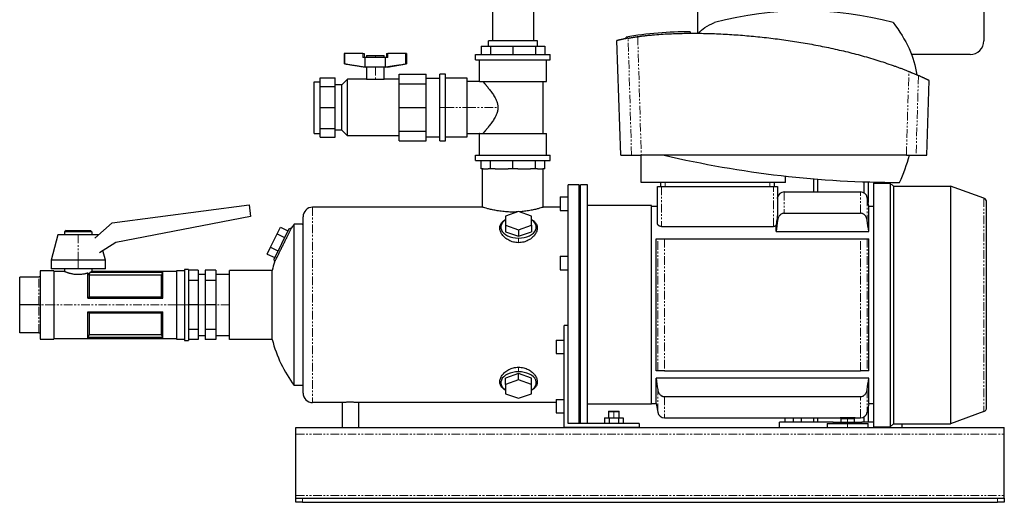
# Model space of a CAD drawing. Header units: millimetres. Extents: x -6 to 1212, y 32 to 835.
# Tile 1 of 3: x -6 to 717, y 32 to 386. Entities that reach past the tile are written whole.
import ezdxf

# ---------------------------------------------------------------- set-up
doc = ezdxf.new("R2010")
doc.units = ezdxf.units.MM
doc.linetypes.add('PHANTOM', pattern=[12.7, 6.35, -1.27, 1.27, -1.27, 1.27, -1.27])

msp = doc.modelspace()

# ---------------------------------------------------------------- linework, layer by layer
at = {"color": 7, "linetype": 'Continuous', "lineweight": 25}
for p, q in [((701.71, 630.91), (701.71, 370.91)), ((491.71, 376.42), (491.71, 567.03)), ((341.11, 419.41), (341.11, 370.91)), ((371.11, 419.41), (371.11, 370.91)), ((486.35, 376.46), (486.35, 377.46)), ((338.11, 366.91), (338.11, 370.91)), ((374.11, 370.91), (338.11, 370.91)), ((374.11, 366.91), (374.11, 370.91)), ((435.36, 286.91), (432.42, 371.1)), ((439.09, 372.55), (439.09, 373.55)), ((232.15, 361.66), (232.15, 354)), ((232.7, 361.66), (232.15, 361.66)), ((232.7, 354), (232.7, 361.66)), ((245.95, 361.66), (232.7, 361.66)), ((245.95, 361.66), (246.95, 361.66)), ((246.95, 361.66), (246.95, 358.66)), ((263.28, 361.66), (263.28, 358.66)), ((263.28, 361.66), (264.28, 361.66)), ((277.54, 361.66), (264.28, 361.66)), ((277.54, 354), (277.54, 361.66)), ((278.09, 361.66), (277.54, 361.66)), ((278.09, 361.66), (278.09, 354)), ((332.66, 366.91), (332.66, 360.91)), ((332.66, 366.91), (339.52, 366.91)), ((339.52, 366.91), (339.52, 360.91)), ((339.52, 366.91), (356.11, 366.91)), ((356.11, 366.91), (356.11, 360.91)), ((356.11, 366.91), (372.69, 366.91)), ((372.69, 366.91), (372.69, 360.91)), ((372.69, 366.91), (379.56, 366.91)), ((379.56, 366.91), (379.56, 360.91)), ((247.64, 358.66), (245.95, 358.66)), ((262.6, 358.66), (247.64, 358.66)), ((247.64, 351.66), (247.64, 358.66)), ((248.62, 360.06), (248.62, 358.66)), ((248.62, 360.06), (255.12, 360.06)), ((255.12, 360.06), (261.62, 360.06)), ((261.62, 358.66), (261.62, 360.06)), ((262.6, 351.66), (262.6, 358.66)), ((264.28, 358.66), (262.6, 358.66)), ((328.68, 356.91), (328.68, 360.91)), ((328.68, 360.91), (383.53, 360.91)), ((328.68, 356.91), (383.53, 356.91)), ((331.6, 341.07), (331.6, 356.91)), ((380.61, 340.91), (380.61, 356.91)), ((383.53, 356.91), (383.53, 360.91)), ((691.71, 360.91), (648.47, 360.91)), ((232.7, 354), (232.15, 354)), ((246.12, 351.66), (232.15, 354)), ((247.64, 351.66), (246.12, 351.66)), ((262.6, 351.66), (247.64, 351.66)), ((248.62, 351.66), (248.62, 342.64)), ((261.62, 342.64), (261.62, 351.66)), ((264.12, 351.66), (262.6, 351.66)), ((264.12, 351.66), (278.09, 354)), ((278.09, 354), (277.54, 354)), ((210.33, 340.88), (214.57, 340.88)), ((210.33, 302.94), (210.33, 340.88)), ((214.57, 343.77), (225.57, 343.77)), ((214.57, 337.37), (214.57, 343.77)), ((225.57, 337.37), (225.57, 343.77)), ((230.49, 338.48), (234.65, 342.64)), ((234.65, 301.18), (234.65, 342.64)), ((248.62, 342.64), (234.65, 342.64)), ((248.62, 342.64), (255.12, 342.64)), ((255.12, 342.64), (261.62, 342.64)), ((272.5, 342.64), (261.62, 342.64)), ((272.5, 346.47), (292.5, 346.47)), ((272.5, 339.28), (272.5, 346.47)), ((292.5, 339.28), (292.5, 346.47)), ((292.5, 343.47), (302.5, 343.47)), ((306.5, 346.41), (302.5, 346.41)), ((302.5, 321.91), (302.5, 346.41)), ((306.5, 321.91), (306.5, 346.41)), ((322.5, 343.41), (306.5, 343.41)), ((322.5, 321.91), (322.5, 343.41)), ((331.6, 341.07), (322.5, 341.07)), ((331.72, 340.91), (380.61, 340.91)), ((378.21, 302.91), (378.21, 340.91)), ((659.76, 286.91), (661.67, 341.66)), ((214.57, 321.91), (214.57, 337.37)), ((214.57, 337.37), (225.57, 337.37)), ((230.49, 338.48), (225.57, 338.48)), ((225.57, 321.91), (225.57, 337.37)), ((230.49, 305.34), (230.49, 338.48)), ((272.5, 339.28), (292.5, 339.28)), ((272.5, 321.91), (272.5, 339.28)), ((292.5, 321.91), (292.5, 339.28)), ((214.57, 321.91), (225.57, 321.91)), ((214.57, 306.45), (214.57, 321.91)), ((225.57, 306.45), (225.57, 321.91)), ((272.5, 304.55), (272.5, 321.91)), ((272.5, 321.91), (292.5, 321.91)), ((292.5, 304.55), (292.5, 321.91)), ((302.5, 297.41), (302.5, 321.91)), ((306.5, 297.41), (306.5, 321.91)), ((322.5, 300.41), (322.5, 321.91)), ((214.57, 306.45), (225.57, 306.45)), ((214.57, 300.05), (214.57, 306.45)), ((225.57, 300.05), (225.57, 306.45)), ((230.49, 305.34), (225.57, 305.34)), ((230.49, 305.34), (234.65, 301.18)), ((272.5, 304.55), (292.5, 304.55)), ((272.5, 297.36), (272.5, 304.55)), ((292.5, 297.36), (292.5, 304.55)), ((210.33, 302.94), (214.57, 302.94)), ((214.57, 300.05), (225.57, 300.05)), ((272.5, 301.18), (234.65, 301.18)), ((272.5, 297.36), (292.5, 297.36)), ((292.5, 300.36), (302.5, 300.36)), ((302.5, 297.41), (306.5, 297.41)), ((306.5, 300.41), (322.5, 300.41)), ((322.5, 302.76), (331.6, 302.76)), ((331.6, 286.91), (331.6, 302.76)), ((331.72, 302.91), (380.61, 302.91)), ((380.61, 286.91), (380.61, 302.91)), ((328.68, 282.91), (328.68, 286.91)), ((328.68, 286.91), (383.53, 286.91)), ((328.68, 282.91), (383.53, 282.91)), ((332.66, 276.91), (332.66, 282.91)), ((339.52, 276.91), (339.52, 282.91)), ((356.11, 276.91), (356.11, 282.91)), ((372.69, 276.91), (372.69, 282.91)), ((379.56, 276.91), (379.56, 282.91)), ((383.53, 282.91), (383.53, 286.91)), ((435.36, 286.91), (443.16, 286.91)), ((450.21, 266.91), (450.3, 286.91)), ((644.82, 286.91), (450.3, 286.91)), ((651.97, 286.91), (659.76, 286.91)), ((334.15, 276.91), (332.66, 276.91)), ((333.86, 248.66), (333.86, 276.91)), ((334.15, 276.91), (338.03, 276.91)), ((339.52, 276.91), (338.03, 276.91)), ((343.13, 276.91), (339.52, 276.91)), ((343.13, 276.91), (352.5, 276.91)), ((356.11, 276.91), (352.5, 276.91)), ((359.71, 276.91), (356.11, 276.91)), ((359.71, 276.91), (369.08, 276.91)), ((372.69, 276.91), (369.08, 276.91)), ((374.18, 276.91), (372.69, 276.91)), ((374.18, 276.91), (378.06, 276.91)), ((379.56, 276.91), (378.06, 276.91)), ((378.36, 248.66), (378.36, 276.91)), ((556.01, 266.91), (556.01, 271.57)), ((576.71, 269.55), (576.71, 259.91)), ((579.71, 269.3), (579.71, 259.91)), ((613.71, 267.36), (613.71, 259.21)), ((396.71, 148.35), (396.71, 265.16)), ((404.71, 265.16), (396.71, 265.16)), ((404.71, 89.91), (404.71, 265.16)), ((405.71, 263.66), (404.71, 263.66)), ((405.71, 89.91), (405.71, 265.16)), ((410.71, 265.16), (405.71, 265.16)), ((410.71, 89.91), (410.71, 265.16)), ((556.01, 266.91), (450.21, 266.91)), ((462.21, 236.71), (462.21, 263.91)), ((462.21, 263.91), (465.21, 263.91)), ((464.71, 263.91), (464.71, 266.91)), ((465.21, 263.91), (547.21, 263.91)), ((547.21, 263.91), (550.21, 263.91)), ((547.71, 266.91), (547.71, 263.91)), ((550.21, 263.91), (550.21, 243.47)), ((616.71, 267.27), (616.71, 252.25)), ((620.71, 266.46), (620.71, 87.36)), ((620.71, 266.46), (633.01, 266.46)), ((633.01, 266.46), (633.01, 87.36)), ((635.31, 264.16), (633.01, 266.46)), ((635.31, 264.16), (635.31, 89.66)), ((635.31, 264.16), (677.15, 264.16)), ((677.15, 264.16), (677.15, 89.66)), ((701.73, 255.21), (677.15, 264.16)), ((390.71, 256.28), (390.71, 246.28)), ((390.71, 256.28), (396.71, 256.28)), ((550.21, 255.08), (550.33, 255.78)), ((555.25, 259.91), (611.16, 259.91)), ((617.21, 249.41), (616.08, 255.78)), ((61.94, 237.1), (162.41, 250.43)), ((162.41, 250.43), (163.55, 241.85)), ((333.86, 248.66), (209.11, 248.66)), ((390.71, 248.66), (378.36, 248.66)), ((390.71, 246.28), (396.71, 246.28)), ((457.71, 249.91), (410.71, 249.91)), ((457.71, 103.91), (457.71, 249.91)), ((457.71, 249.41), (462.21, 249.41)), ((617.21, 230.8), (617.21, 249.41)), ((617.21, 249.41), (620.71, 249.41)), ((703.71, 101.43), (703.71, 252.39)), ((163.55, 241.85), (64.75, 222.64)), ((202.11, 112.16), (202.11, 241.66)), ((360.21, 245.52), (350.71, 242.15)), ((350.71, 242.15), (350.71, 235.39)), ((369.71, 242.15), (360.21, 245.52)), ((369.71, 235.39), (369.71, 242.15)), ((555.25, 244.27), (611.16, 244.27)), ((28.11, 231.51), (27.11, 230.51)), ((28.11, 231.51), (46.11, 231.51)), ((46.11, 231.51), (47.11, 230.51)), ((49.22, 225.86), (61.94, 237.1)), ((191.52, 232.75), (180.56, 210.28)), ((183.05, 229.07), (185.46, 234)), ((185.46, 234), (190.85, 231.37)), ((191.52, 232.75), (193.64, 233.48)), ((195.55, 117.66), (195.55, 236.16)), ((201.44, 236.16), (195.55, 236.16)), ((202.11, 236.39), (201.44, 236.16)), ((350.71, 235.39), (360.21, 232.02)), ((350.71, 235.39), (350.71, 230.67)), ((360.21, 232.02), (369.71, 235.39)), ((360.21, 232.02), (360.21, 227.29)), ((369.71, 235.39), (369.71, 230.67)), ((465.21, 234.53), (547.21, 234.53)), ((549.21, 230.8), (549.21, 235.11)), ((22.11, 228.51), (17.11, 209.76)), ((37.11, 228.51), (22.11, 228.51)), ((27.11, 230.51), (27.11, 228.51)), ((47.11, 230.51), (27.11, 230.51)), ((52.11, 228.51), (37.11, 228.51)), ((47.11, 230.51), (47.11, 228.51)), ((52.11, 228.51), (52.11, 228.51)), ((178.25, 219.21), (183.05, 229.07)), ((183.05, 229.07), (188.45, 226.44)), ((350.71, 230.67), (360.21, 227.29)), ((360.21, 227.29), (369.71, 230.67)), ((461.21, 128.41), (461.21, 225.41)), ((467.25, 225.41), (611.16, 225.41)), ((549.21, 230.8), (617.21, 230.8)), ((617.21, 128.41), (617.21, 225.41)), ((64.75, 222.64), (52.71, 215.28)), ((57.11, 209.76), (55.22, 216.82)), ((175.84, 214.28), (178.25, 219.21)), ((178.25, 219.21), (183.64, 216.58)), ((17.11, 209.76), (17.11, 203.51)), ((37.11, 209.76), (17.11, 209.76)), ((57.11, 209.76), (37.11, 209.76)), ((57.11, 203.51), (57.11, 209.76)), ((175.84, 214.28), (181.23, 211.65)), ((180.56, 210.28), (181.2, 208.42)), ((390.71, 212.72), (396.71, 212.72)), ((390.71, 212.72), (390.71, 202.72)), ((37.11, 203.51), (17.11, 203.51)), ((27.11, 203.51), (27.11, 201.51)), ((57.11, 203.51), (37.11, 203.51)), ((47.11, 203.51), (47.11, 201.51)), ((118.11, 203.01), (115.11, 203.01)), ((115.11, 203.01), (115.11, 176.91)), ((118.11, 203.01), (118.11, 176.91)), ((125.11, 202.35), (118.11, 202.35)), ((125.11, 202.35), (125.11, 194.9)), ((138.11, 202.35), (130.11, 202.35)), ((130.11, 202.35), (130.11, 194.9)), ((138.11, 202.35), (138.11, 194.9)), ((390.71, 202.72), (396.71, 202.72)), ((-5.89, 176.91), (-5.89, 197.36)), ((8.11, 197.36), (-5.89, 197.36)), ((19.11, 202.01), (9.11, 202.01)), ((9.11, 202.01), (9.11, 176.91)), ((19.11, 202.01), (19.11, 176.91)), ((27.11, 201.51), (19.11, 201.51)), ((44.11, 181.91), (44.11, 200.45)), ((45.04, 198.68), (45.04, 182.97)), ((98.17, 198.69), (45.06, 198.69)), ((45.77, 201), (99.11, 201)), ((45.77, 201), (45.77, 200.95)), ((45.77, 200.95), (99.08, 200.95)), ((109.11, 201.51), (47.11, 201.51)), ((98.17, 182.97), (98.17, 198.69)), ((99.11, 181.91), (99.11, 201)), ((115.11, 202.01), (109.11, 202.01)), ((109.11, 202.01), (109.11, 176.91)), ((130.11, 199.34), (125.11, 199.34)), ((148.11, 199.34), (138.11, 199.34)), ((148.11, 151.51), (148.11, 202.31)), ((179.39, 202.31), (148.11, 202.31)), ((179.39, 151.51), (179.39, 202.31)), ((125.11, 194.9), (118.11, 194.9)), ((125.11, 194.9), (125.11, 176.91)), ((138.11, 194.9), (130.11, 194.9)), ((130.11, 194.9), (130.11, 176.91)), ((138.11, 194.9), (138.11, 176.91)), ((44.11, 181.91), (99.11, 181.91)), ((45.04, 182.97), (98.17, 182.97)), ((8.11, 176.91), (-5.89, 176.91)), ((-5.89, 156.46), (-5.89, 176.91)), ((9.11, 176.91), (9.11, 151.81)), ((19.11, 176.91), (19.11, 151.81)), ((109.11, 176.91), (109.11, 151.81)), ((115.11, 176.91), (115.11, 150.81)), ((118.11, 176.91), (118.11, 150.81)), ((125.11, 176.91), (118.11, 176.91)), ((125.11, 176.91), (125.11, 158.93)), ((138.11, 176.91), (130.11, 176.91)), ((130.11, 176.91), (130.11, 158.93)), ((138.11, 176.91), (138.11, 158.93)), ((44.11, 171.91), (99.11, 171.91)), ((44.11, 152.83), (44.11, 171.91)), ((45.04, 170.86), (45.04, 155.14)), ((98.17, 170.86), (45.04, 170.86)), ((98.17, 155.14), (98.17, 170.86)), ((99.11, 152.83), (99.11, 171.91)), ((393.71, 86.91), (393.71, 161.91)), ((396.71, 161.91), (393.71, 161.91)), ((8.11, 156.46), (-5.89, 156.46)), ((9.11, 151.81), (19.11, 151.81)), ((19.11, 152.31), (109.11, 152.31)), ((44.11, 152.83), (99.11, 152.83)), ((99.08, 152.87), (44.13, 152.87)), ((45.04, 155.14), (98.17, 155.14)), ((109.11, 151.81), (115.11, 151.81)), ((125.11, 158.93), (118.11, 158.93)), ((125.11, 158.93), (125.11, 151.48)), ((125.11, 154.49), (130.11, 154.49)), ((138.11, 158.93), (130.11, 158.93)), ((130.11, 158.93), (130.11, 151.48)), ((138.11, 158.93), (138.11, 151.48)), ((138.11, 154.49), (148.11, 154.49)), ((115.11, 150.81), (118.11, 150.81)), ((125.11, 151.48), (118.11, 151.48)), ((138.11, 151.48), (130.11, 151.48)), ((179.39, 151.51), (148.11, 151.51)), ((387.71, 151.11), (393.71, 151.11)), ((387.71, 151.11), (387.71, 141.11)), ((396.71, 89.91), (396.71, 148.35)), ((387.71, 141.11), (393.71, 141.11)), ((360.21, 126.54), (350.71, 123.16)), ((350.71, 118.43), (350.71, 123.16)), ((360.21, 121.81), (360.21, 126.54)), ((369.71, 123.16), (360.21, 126.54)), ((369.71, 118.43), (369.71, 123.16)), ((617.21, 123.02), (461.21, 123.02)), ((461.21, 104.41), (461.21, 123.02)), ((467.25, 128.41), (611.16, 128.41)), ((617.21, 104.41), (617.21, 123.02)), ((202.11, 117.66), (195.55, 117.66)), ((360.21, 121.81), (350.71, 118.43)), ((350.71, 118.43), (350.71, 111.68)), ((369.71, 118.43), (360.21, 121.81)), ((369.71, 111.68), (369.71, 118.43)), ((350.71, 111.68), (360.21, 108.3)), ((360.21, 108.3), (369.71, 111.68)), ((467.25, 109.56), (611.16, 109.56)), ((230.71, 105.16), (209.11, 105.16)), ((230.71, 105.16), (230.71, 86.91)), ((387.71, 105.16), (242.71, 105.16)), ((242.71, 105.16), (242.71, 86.91)), ((387.71, 107.54), (393.71, 107.54)), ((387.71, 107.54), (387.71, 97.54)), ((457.71, 103.91), (410.71, 103.91)), ((457.71, 104.41), (461.21, 104.41)), ((461.21, 104.41), (462.33, 98.04)), ((617.21, 104.41), (616.08, 98.04)), ((616.71, 101.58), (616.71, 90.91)), ((617.21, 104.41), (620.71, 104.41)), ((387.71, 97.54), (393.71, 97.54)), ((426.41, 98.91), (426.11, 98.61)), ((426.11, 98.61), (426.11, 93.91)), ((426.11, 98.61), (430.11, 98.61)), ((426.41, 98.91), (430.11, 98.91)), ((430.11, 98.91), (433.81, 98.91)), ((430.11, 98.61), (434.11, 98.61)), ((434.11, 98.61), (433.81, 98.91)), ((434.11, 93.91), (434.11, 98.61)), ((613.71, 94.61), (613.71, 90.91)), ((701.73, 98.61), (677.15, 89.66)), ((196.71, 86.91), (716.71, 86.91)), ((196.71, 81.91), (196.71, 86.91)), ((448.71, 86.91), (393.71, 86.91)), ((448.71, 89.91), (396.71, 89.91)), ((405.71, 90.16), (404.71, 90.16)), ((423.18, 93.91), (423.18, 89.91)), ((423.18, 93.91), (426.64, 93.91)), ((426.64, 93.91), (426.64, 89.91)), ((426.64, 93.91), (433.57, 93.91)), ((433.57, 93.91), (433.57, 89.91)), ((433.57, 93.91), (437.03, 93.91)), ((437.03, 93.91), (437.03, 89.91)), ((448.71, 89.91), (448.71, 86.91)), ((467.25, 93.91), (596.21, 93.91)), ((551.71, 86.91), (551.71, 90.91)), ((591.21, 90.91), (551.71, 90.91)), ((555.71, 93.91), (555.71, 90.91)), ((561.71, 93.91), (561.71, 90.91)), ((567.71, 93.91), (567.71, 90.91)), ((576.71, 93.91), (576.71, 90.91)), ((579.71, 93.91), (579.71, 90.91)), ((586.71, 89.91), (586.71, 86.91)), ((586.71, 89.91), (601.71, 89.91)), ((591.21, 90.91), (591.21, 89.91)), ((591.21, 90.91), (601.71, 90.91)), ((596.21, 93.91), (607.21, 93.91)), ((596.71, 93.41), (596.71, 90.91)), ((596.71, 93.41), (601.71, 93.41)), ((601.71, 93.41), (606.71, 93.41)), ((601.71, 90.91), (612.21, 90.91)), ((601.71, 89.91), (616.71, 89.91)), ((606.71, 90.91), (606.71, 93.41)), ((607.21, 93.91), (611.16, 93.91)), ((612.21, 89.91), (612.21, 90.91)), ((620.71, 90.91), (612.21, 90.91)), ((616.71, 86.91), (616.71, 89.91)), ((620.71, 87.36), (633.01, 87.36)), ((635.31, 89.66), (633.01, 87.36)), ((635.31, 89.66), (677.15, 89.66)), ((641.71, 86.91), (641.71, 89.66)), ((716.71, 81.91), (716.71, 86.91)), ((196.71, 36.91), (196.71, 81.91)), ((716.71, 36.91), (716.71, 81.91)), ((196.71, 34.91), (196.71, 36.91)), ((716.71, 34.91), (716.71, 36.91)), ((196.71, 31.91), (196.71, 34.91)), ((196.71, 34.91), (201.71, 34.91)), ((201.71, 31.91), (196.71, 31.91)), ((201.71, 34.91), (711.71, 34.91)), ((201.71, 31.91), (711.71, 31.91)), ((711.71, 34.91), (716.71, 34.91)), ((716.71, 31.91), (711.71, 31.91)), ((716.71, 34.91), (716.71, 31.91))]:
    msp.add_line(p, q, dxfattribs=at)
at = {"color": 8, "linetype": 'PHANTOM', "lineweight": 18}
for p, q in [((486.46, 376.46), (486.46, 377.46)), ((245.95, 358.66), (245.95, 361.66)), ((264.28, 361.66), (264.28, 358.66)), ((255.12, 360.06), (255.12, 358.66)), ((255.12, 351.66), (255.12, 342.64)), ((302.5, 321.91), (306.5, 321.91)), ((306.5, 321.91), (322.5, 321.91)), ((322.5, 321.91), (345.07, 321.91)), ((465.21, 263.91), (465.21, 234.53)), ((467.71, 266.91), (467.71, 263.91)), ((544.71, 263.91), (544.71, 266.91)), ((547.21, 234.53), (547.21, 263.91)), ((555.25, 259.91), (555.25, 244.27)), ((611.16, 244.27), (611.16, 259.91)), ((616.08, 255.78), (616.08, 239.11)), ((701.73, 255.21), (701.73, 98.61)), ((209.11, 248.66), (209.11, 105.16)), ((37.11, 228.51), (37.11, 209.76)), ((360.21, 226.04), (360.21, 222.63)), ((462.33, 128.41), (462.33, 225.41)), ((467.25, 225.41), (467.25, 128.41)), ((611.16, 128.41), (611.16, 225.41)), ((616.08, 225.41), (616.08, 128.41)), ((37.11, 209.76), (37.11, 203.51)), ((8.11, 176.91), (8.11, 197.36)), ((8.11, 156.46), (8.11, 176.91)), ((19.11, 176.91), (9.11, 176.91)), ((109.11, 176.91), (19.11, 176.91)), ((115.11, 176.91), (109.11, 176.91)), ((118.11, 176.91), (115.11, 176.91)), ((130.11, 176.91), (125.11, 176.91)), ((148.11, 176.91), (138.11, 176.91)), ((360.21, 127.79), (360.21, 131.19)), ((462.33, 98.04), (462.33, 114.72)), ((467.25, 109.56), (467.25, 93.91)), ((611.16, 93.91), (611.16, 109.56)), ((616.08, 114.72), (616.08, 98.04)), ((430.11, 98.91), (430.11, 98.61)), ((430.11, 93.91), (430.11, 98.61)), ((601.71, 90.91), (601.71, 93.41)), ((601.71, 89.91), (601.71, 90.91)), ((601.71, 86.91), (601.71, 89.91)), ((196.71, 81.91), (716.71, 81.91)), ((196.71, 36.91), (716.71, 36.91)), ((201.71, 34.91), (201.71, 31.91)), ((711.71, 31.91), (711.71, 34.91))]:
    msp.add_line(p, q, dxfattribs=at)
at = {"color": 8, "linetype": 'PHANTOM', "lineweight": 18, "flags": 128}
for points in [[(443.16, 286.91), (441.73, 335.03), (440.62, 372.85)], [(447.67, 374), (449.14, 325.23), (450.3, 286.91)], [(644.82, 286.91), (645.86, 321.34), (646.68, 348.39)], [(653.7, 345.39), (652.73, 312.64), (651.97, 286.91)], [(550.33, 239.11), (550.33, 242.5), (550.33, 245.55), (550.33, 248.22), (550.33, 250.5), (550.33, 252.39), (550.33, 253.87), (550.33, 254.93), (550.33, 255.57), (550.33, 255.78)]]:
    msp.add_lwpolyline(points, dxfattribs=at)
at = {"color": 7, "linetype": 'Continuous', "lineweight": 25, "flags": 128}
for points in [[(350.71, 239.55), (350.64, 239.46), (349.32, 238.42), (348.3, 237.26), (347.6, 236.01), (347.25, 234.7), (347.25, 233.38), (347.6, 232.08), (348.3, 230.83), (349.32, 229.67), (350.64, 228.62), (352.22, 227.73), (354.02, 227), (355.99, 226.47), (358.07, 226.15), (360.21, 226.04)], [(360.21, 226.04), (362.35, 226.15), (364.43, 226.47), (366.39, 227), (368.19, 227.73), (369.77, 228.62), (371.09, 229.67), (372.11, 230.83), (372.81, 232.08), (373.16, 233.38), (373.16, 234.7), (372.81, 236.01), (372.11, 237.26), (371.09, 238.42), (369.77, 239.46), (369.71, 239.55)], [(99.08, 200.95), (99.1, 200.98), (99.11, 201)], [(44.13, 152.87), (44.12, 152.85), (44.11, 152.83)], [(99.11, 152.83), (99.09, 152.85), (99.08, 152.87)], [(360.21, 127.79), (358.07, 127.68), (355.99, 127.35), (354.02, 126.82), (352.22, 126.1), (350.64, 125.2), (349.32, 124.16), (348.3, 123), (347.6, 121.75), (347.25, 120.44), (347.25, 119.12), (347.6, 117.82), (348.3, 116.57), (349.32, 115.4), (350.64, 114.36), (350.71, 114.27)], [(369.71, 114.27), (369.77, 114.36), (371.09, 115.4), (372.11, 116.57), (372.81, 117.82), (373.16, 119.12), (373.16, 120.44), (372.81, 121.75), (372.11, 123), (371.09, 124.16), (369.77, 125.2), (368.19, 126.1), (366.39, 126.82), (364.43, 127.35), (362.35, 127.68), (360.21, 127.79)]]:
    msp.add_lwpolyline(points, dxfattribs=at)
at = {"color": 7, "linetype": 'Continuous', "lineweight": 25}
for centre, radius, start, end in [((569.57, 138.41), 254.51, 75.09772, 104.90228), ((483.52, 123.78), 253.7, 89.38815, 100.08803), ((691.71, 370.91), 10, 270, 0), ((639.81, 1023.5), 756.59, 256.79664, 270), ((532.72, 317.14), 118.28, 334.87122, 345.19278), ((555.25, 254.91), 5, 90, 170), ((611.16, 254.91), 5, 10, 90), ((700.71, 252.39), 3, 0, 70), ((209.11, 241.66), 7, 90, 180), ((276.11, 176.91), 100, 143.66538, 145.55283), ((276.11, 176.91), 100, 161.63195, 165.28566), ((276.11, 176.91), 100, 194.71434, 216.33462), ((209.11, 112.16), 7, 180, 270), ((700.71, 101.43), 3, 290, 0), ((467.25, 98.91), 5, 190, 270), ((611.16, 98.91), 5, 270, 350)]:
    msp.add_arc(centre, radius, start, end, dxfattribs=at)
for points in [[(492.48, 376.43), (494.65, 379.47), (498.53, 382.11), (504.12, 384.35)], [(635.02, 384.35), (644.9, 371.71), (650.69, 358.91), (652.39, 345.97)], [(550.33, 239.11), (549.94, 236.34), (549.57, 233.57), (549.21, 230.8)], [(617.21, 230.8), (616.84, 233.57), (616.47, 236.34), (616.08, 239.11)], [(461.21, 225.41), (461.57, 225.41), (461.94, 225.41), (462.33, 225.41)], [(616.08, 225.41), (616.47, 225.41), (616.84, 225.41), (617.21, 225.41)], [(45.06, 198.69), (45.06, 198.68), (45.05, 198.68), (45.04, 198.68)], [(45.06, 198.69), (45.32, 199.41), (45.55, 200.17), (45.77, 200.95)], [(98.17, 198.69), (98.47, 199.44), (98.77, 200.2), (99.08, 200.95)], [(45.04, 182.97), (44.74, 182.62), (44.44, 182.26), (44.11, 181.91)], [(99.11, 181.91), (98.77, 182.26), (98.47, 182.62), (98.17, 182.97)], [(44.11, 171.91), (44.44, 171.56), (44.74, 171.21), (45.04, 170.86)], [(98.17, 170.86), (98.47, 171.21), (98.77, 171.56), (99.11, 171.91)], [(45.04, 155.14), (44.74, 154.38), (44.44, 153.63), (44.13, 152.87)], [(99.08, 152.87), (98.77, 153.63), (98.47, 154.38), (98.17, 155.14)], [(462.33, 128.41), (461.94, 128.41), (461.57, 128.41), (461.21, 128.41)], [(461.21, 123.02), (461.57, 120.25), (461.94, 117.49), (462.33, 114.72)], [(617.21, 128.41), (616.84, 128.41), (616.47, 128.41), (616.08, 128.41)], [(616.08, 114.72), (616.47, 117.49), (616.84, 120.25), (617.21, 123.02)]]:
    msp.add_open_spline(points, degree=3, dxfattribs=at)
for points, knots in [([(447.67, 374), (448.08, 374.05), (448.86, 374.16), (449.99, 374.31), (451.06, 374.45), (452.05, 374.57), (452.97, 374.67), (454.61, 374.86), (456.95, 375.1), (461.13, 375.48), (466.26, 375.85), (472.51, 376.17), (478.71, 376.37), (487.07, 376.5), (497.59, 376.41), (510.3, 375.93), (523.06, 375.11), (535.81, 373.97), (548.53, 372.52), (561.2, 370.75), (573.77, 368.66), (586.3, 366.25), (598.68, 363.5), (611, 360.37), (621.09, 357.44), (629.11, 354.87), (633.83, 353.25), (637.34, 351.99), (639.65, 351.14), (641.98, 350.25), (644.33, 349.34), (645.89, 348.7), (646.68, 348.39)], [0, 0, 0, 0, 0.006174, 0.011986, 0.017423, 0.022471, 0.02712, 0.031359, 0.04753, 0.062601, 0.094613, 0.124878, 0.15633, 0.187049, 0.249261, 0.312054, 0.374333, 0.436921, 0.499546, 0.561674, 0.624175, 0.686276, 0.749135, 0.811169, 0.874664, 0.905659, 0.937294, 0.949501, 0.96188, 0.974428, 0.987136, 1, 1, 1, 1]), ([(440.62, 372.85), (440.48, 372.82), (440.21, 372.77), (439.82, 372.69), (439.45, 372.62), (439.09, 372.55), (438.76, 372.48), (438.43, 372.42), (438.12, 372.36), (437.83, 372.29), (437.55, 372.24), (437.28, 372.18), (436.84, 372.08), (436.27, 371.96), (435.6, 371.81), (435, 371.67), (434.51, 371.56), (434.11, 371.47), (433.79, 371.4), (433.5, 371.34), (433.25, 371.28), (433.03, 371.23), (432.84, 371.19), (432.69, 371.16), (432.57, 371.13), (432.49, 371.11), (432.43, 371.1), (432.43, 371.1), (432.42, 371.1)], [0, 0, 0, 0, 0.025276, 0.050065, 0.074367, 0.098182, 0.12151, 0.144351, 0.166705, 0.188572, 0.209952, 0.230845, 0.251252, 0.317268, 0.376332, 0.43877, 0.501172, 0.546566, 0.591951, 0.637326, 0.682691, 0.728047, 0.773394, 0.818731, 0.864061, 0.909382, 0.954695, 1, 1, 1, 1]), ([(440.62, 372.85), (440.64, 372.85), (440.69, 372.86), (440.76, 372.87), (440.85, 372.89), (440.94, 372.91), (441.05, 372.92), (441.16, 372.94), (441.28, 372.97), (441.41, 372.99), (441.7, 373.04), (442.23, 373.14), (443.09, 373.29), (444.08, 373.45), (444.97, 373.59), (445.67, 373.7), (446.15, 373.77), (446.65, 373.85), (447.15, 373.92), (447.5, 373.97), (447.67, 374)], [0, 0, 0, 0, 0.027694, 0.055338, 0.082958, 0.110581, 0.138231, 0.165937, 0.193724, 0.221621, 0.249653, 0.374136, 0.499567, 0.624291, 0.749617, 0.799806, 0.849782, 0.899702, 0.949722, 1, 1, 1, 1]), ([(232.7, 354), (234.06, 353.78), (236.55, 353.37), (239.56, 352.89), (241.68, 352.56), (243.5, 352.27), (245.46, 351.97), (246.96, 351.76), (247.64, 351.66)], [0, 0, 0, 0, 0.273278, 0.500031, 0.605399, 0.700028, 0.863805, 1, 1, 1, 1]), ([(262.6, 351.66), (263.02, 351.72), (263.92, 351.85), (265.34, 352.06), (266.85, 352.29), (268.44, 352.54), (270.64, 352.88), (273.69, 353.37), (276.18, 353.78), (277.54, 354)], [0, 0, 0, 0, 0.0840171, 0.1792527, 0.2857089, 0.3867878, 0.4999908, 0.7267114, 1, 1, 1, 1]), ([(646.68, 348.39), (646.79, 348.34), (647, 348.26), (647.31, 348.13), (647.62, 348), (647.92, 347.88), (648.22, 347.75), (648.51, 347.63), (648.8, 347.51), (649.38, 347.27), (650.2, 346.92), (651.19, 346.5), (652.06, 346.12), (652.64, 345.86), (653, 345.7), (653.22, 345.61), (653.41, 345.52), (653.57, 345.45), (653.66, 345.41), (653.7, 345.39)], [0, 0, 0, 0, 0.031473, 0.06282, 0.094071, 0.125258, 0.156414, 0.187569, 0.218757, 0.250007, 0.375737, 0.500313, 0.626202, 0.750571, 0.801046, 0.851055, 0.900768, 0.950359, 1, 1, 1, 1]), ([(331.6, 341.07), (331.6, 341.07), (331.6, 341.06), (331.61, 341.05), (331.63, 341.03), (331.65, 341), (331.68, 340.96), (331.71, 340.93), (331.72, 340.91)], [0, 0, 0, 0, 0.166338, 0.332708, 0.499185, 0.665843, 0.832757, 1, 1, 1, 1]), ([(334.14, 340.91), (334.15, 340.89), (334.18, 340.86), (334.24, 340.8), (334.3, 340.72), (334.37, 340.65), (334.44, 340.56), (334.52, 340.46), (334.61, 340.36), (334.71, 340.25), (334.81, 340.13), (334.92, 340), (335.04, 339.86), (335.16, 339.72), (335.29, 339.56), (335.43, 339.4), (335.57, 339.23), (335.72, 339.06), (335.87, 338.87), (336.21, 338.47), (336.77, 337.8), (337.58, 336.79), (338.46, 335.69), (339.38, 334.5), (340.31, 333.23), (341.26, 331.87), (342.18, 330.44), (343.07, 328.9), (343.86, 327.3), (344.38, 325.95), (344.66, 324.97), (344.81, 324.36), (344.93, 323.74), (345.01, 323.13), (345.06, 322.52), (345.07, 322.11), (345.07, 321.91)], [0, 0, 0, 0, 0.013365, 0.026764, 0.040202, 0.053685, 0.067218, 0.080807, 0.094456, 0.108171, 0.121957, 0.135819, 0.149762, 0.163791, 0.177909, 0.192123, 0.206437, 0.220854, 0.235381, 0.250019, 0.311679, 0.374955, 0.437039, 0.499827, 0.562519, 0.624158, 0.68851, 0.749373, 0.814645, 0.874646, 0.896527, 0.917918, 0.938886, 0.959505, 0.97985, 1, 1, 1, 1]), ([(661.67, 341.66), (661.67, 341.66), (661.67, 341.66), (661.66, 341.67), (661.63, 341.68), (661.6, 341.69), (661.56, 341.71), (661.51, 341.74), (661.45, 341.77), (661.38, 341.8), (661.31, 341.84), (661.22, 341.88), (661.13, 341.92), (661.02, 341.97), (660.91, 342.03), (660.79, 342.09), (660.66, 342.15), (660.51, 342.22), (660.37, 342.29), (660.21, 342.36), (660.04, 342.44), (659.86, 342.53), (659.63, 342.64), (659.32, 342.79), (658.92, 342.98), (658.5, 343.18), (658.03, 343.4), (657.53, 343.64), (656.99, 343.89), (656.41, 344.16), (655.8, 344.45), (655.14, 344.75), (654.44, 345.06), (653.95, 345.28), (653.7, 345.39)], [0, 0, 0, 0, 0.0237481, 0.0474984, 0.0712509, 0.0950058, 0.1187633, 0.1425235, 0.1662865, 0.1900526, 0.2138218, 0.2375943, 0.2613702, 0.2851498, 0.308933, 0.3327202, 0.3565114, 0.3803068, 0.4041066, 0.4279108, 0.4517196, 0.4755333, 0.4993518, 0.5425962, 0.5862919, 0.6304399, 0.6750409, 0.7200958, 0.7656054, 0.8115704, 0.8579917, 0.9048699, 0.9522057, 1, 1, 1, 1]), ([(345.07, 321.91), (345.07, 321.81), (345.07, 321.61), (345.06, 321.31), (345.04, 321), (345.01, 320.7), (344.97, 320.39), (344.92, 320.09), (344.87, 319.78), (344.81, 319.47), (344.74, 319.16), (344.66, 318.85), (344.57, 318.54), (344.34, 317.77), (343.86, 316.53), (343.07, 314.93), (342.18, 313.39), (341.27, 311.97), (340.32, 310.61), (339.38, 309.33), (338.47, 308.14), (337.59, 307.04), (336.78, 306.04), (336.17, 305.31), (335.76, 304.81), (335.49, 304.5), (335.24, 304.2), (335.02, 303.94), (334.81, 303.7), (334.63, 303.49), (334.47, 303.3), (334.34, 303.14), (334.22, 303.01), (334.16, 302.95), (334.14, 302.91)], [0, 0, 0, 0, 0.010056, 0.020151, 0.030294, 0.040496, 0.050766, 0.061115, 0.071551, 0.082084, 0.092722, 0.103475, 0.11435, 0.125356, 0.185315, 0.250542, 0.311165, 0.375259, 0.437141, 0.500095, 0.56273, 0.624669, 0.687593, 0.748924, 0.775311, 0.80134, 0.827037, 0.852429, 0.877544, 0.90241, 0.927059, 0.951519, 0.975822, 1, 1, 1, 1]), ([(331.72, 302.91), (331.71, 302.9), (331.68, 302.86), (331.65, 302.82), (331.63, 302.79), (331.61, 302.77), (331.6, 302.76), (331.6, 302.76), (331.6, 302.76)], [0, 0, 0, 0, 0.167243, 0.334157, 0.500815, 0.667292, 0.833662, 1, 1, 1, 1]), ([(443.16, 286.91), (443.18, 286.91), (443.23, 286.91), (443.31, 286.91), (443.41, 286.91), (443.51, 286.91), (443.63, 286.91), (443.75, 286.91), (443.89, 286.91), (444.03, 286.91), (444.18, 286.91), (444.35, 286.91), (444.51, 286.91), (444.69, 286.91), (444.87, 286.91), (445.06, 286.91), (445.26, 286.91), (445.46, 286.91), (445.73, 286.91), (446.08, 286.91), (446.52, 286.91), (446.99, 286.91), (447.49, 286.91), (448.01, 286.91), (448.56, 286.91), (449.12, 286.91), (449.7, 286.91), (450.1, 286.91), (450.3, 286.91)], [0, 0, 0, 0, 0.03015, 0.060299, 0.090428, 0.120517, 0.150547, 0.180497, 0.21035, 0.240085, 0.269685, 0.29913, 0.328404, 0.35749, 0.38637, 0.415028, 0.44345, 0.47162, 0.499526, 0.552557, 0.606494, 0.661235, 0.71667, 0.772684, 0.829154, 0.885951, 0.942944, 1, 1, 1, 1]), ([(644.82, 286.91), (644.93, 286.91), (645.14, 286.91), (645.45, 286.91), (645.76, 286.91), (646.07, 286.91), (646.37, 286.91), (646.66, 286.91), (646.95, 286.91), (647.24, 286.91), (647.51, 286.91), (647.78, 286.91), (648.05, 286.91), (648.3, 286.91), (648.55, 286.91), (648.79, 286.91), (649.02, 286.91), (649.24, 286.91), (649.52, 286.91), (649.84, 286.91), (650.21, 286.91), (650.56, 286.91), (650.87, 286.91), (651.16, 286.91), (651.42, 286.91), (651.64, 286.91), (651.83, 286.91), (651.92, 286.91), (651.97, 286.91)], [0, 0, 0, 0, 0.03015, 0.060299, 0.090428, 0.120517, 0.150546, 0.180497, 0.21035, 0.240085, 0.269685, 0.29913, 0.328404, 0.35749, 0.38637, 0.415028, 0.44345, 0.47162, 0.499526, 0.552557, 0.606494, 0.661234, 0.71667, 0.772684, 0.829154, 0.885951, 0.942944, 1, 1, 1, 1]), ([(359.38, 245.23), (358.29, 245.18), (355.75, 245.07), (351.71, 245.23), (347.5, 245.62), (343.64, 246.22), (340.27, 246.92), (337.5, 247.6), (335.44, 248.18), (334.11, 248.58), (333.94, 248.64), (333.86, 248.66)], [0, 0, 0, 0, 0.085332, 0.199937, 0.314064, 0.428504, 0.543063, 0.657046, 0.771646, 0.885521, 1, 1, 1, 1]), ([(378.36, 248.66), (378.27, 248.64), (378.1, 248.58), (376.77, 248.18), (374.71, 247.6), (371.94, 246.92), (368.56, 246.23), (364.84, 245.63), (362.13, 245.41), (360.84, 245.3)], [0, 0, 0, 0, 0.144549, 0.28956, 0.43389, 0.578928, 0.723493, 0.868054, 1, 1, 1, 1]), ([(360.21, 222.63), (358.93, 222.73), (356.37, 222.92), (352.92, 224.33), (350.1, 226.27), (348.02, 228.59), (346.74, 231.05), (346.31, 233.49), (346.74, 235.77), (348.07, 237.74), (349.44, 239.02), (350.55, 239.49), (350.71, 239.55)], [0, 0, 0, 0, 0.108911, 0.218176, 0.327495, 0.436616, 0.545731, 0.655018, 0.764074, 0.872878, 0.982049, 1, 1, 1, 1]), ([(369.71, 239.55), (369.87, 239.48), (370.99, 239.01), (372.36, 237.72), (373.68, 235.75), (374.1, 233.47), (373.67, 231.03), (372.38, 228.57), (370.3, 226.26), (367.48, 224.33), (364.04, 222.92), (361.48, 222.73), (360.21, 222.63)], [0, 0, 0, 0, 0.018864, 0.128151, 0.237207, 0.346049, 0.455226, 0.564256, 0.672882, 0.781862, 0.890926, 1, 1, 1, 1]), ([(550.21, 243.47), (550.21, 243.42), (550.2, 243.36), (550.19, 243.22), (550.19, 243.14), (550.17, 242.91), (550.15, 242.75), (550.1, 242.25), (550.06, 241.9), (549.94, 240.86), (549.85, 240.15), (549.67, 238.72), (549.58, 238), (549.39, 236.56), (549.3, 235.83), (549.21, 235.11)], [0, 0, 0, 0, 0.03125, 0.03125, 0.0625, 0.0625, 0.125, 0.125, 0.25, 0.25, 0.5, 0.5, 0.75, 0.75, 1, 1, 1, 1]), ([(555.25, 244.27), (554.93, 244.27), (554.61, 244.23), (553.98, 244.08), (553.67, 243.96), (553.09, 243.67), (552.82, 243.5), (552.31, 243.09), (552.07, 242.87), (551.65, 242.38), (551.45, 242.12), (551.12, 241.56), (550.97, 241.28), (550.72, 240.68), (550.61, 240.37), (550.44, 239.75), (550.37, 239.43), (550.33, 239.11)], [0, 0, 0, 0, 0.125, 0.125, 0.25, 0.25, 0.375, 0.375, 0.5, 0.5, 0.625, 0.625, 0.75, 0.75, 0.875, 0.875, 1, 1, 1, 1]), ([(616.08, 239.11), (615.99, 239.75), (615.83, 240.37), (615.45, 241.26), (615.3, 241.56), (614.96, 242.11), (614.77, 242.37), (614.35, 242.86), (614.11, 243.09), (613.6, 243.49), (613.33, 243.67), (612.9, 243.89), (612.75, 243.95), (612.44, 244.07), (612.29, 244.11), (611.81, 244.23), (611.49, 244.27), (611.16, 244.27)], [0, 0, 0, 0, 0.25, 0.25, 0.375, 0.375, 0.5, 0.5, 0.625, 0.625, 0.75, 0.75, 0.8125, 0.8125, 0.875, 0.875, 1, 1, 1, 1]), ([(181.2, 208.42), (181.2, 208.42), (181.24, 208.5), (181.36, 208.74), (181.41, 208.84), (181.53, 209.08), (181.6, 209.22), (181.75, 209.53), (181.84, 209.71), (182.03, 210.09), (182.13, 210.3), (182.48, 210.99), (182.73, 211.51), (183.17, 212.39), (183.32, 212.69), (183.64, 213.33), (183.8, 213.66), (184.14, 214.34), (184.31, 214.69), (184.67, 215.42), (184.86, 215.79), (185.42, 216.93), (185.81, 217.71), (186.41, 218.91), (186.61, 219.32), (187.02, 220.14), (187.22, 220.55), (187.83, 221.78), (188.24, 222.59), (188.84, 223.8), (189.04, 224.21), (189.43, 224.99), (189.62, 225.37), (189.99, 226.13), (190.17, 226.5), (190.53, 227.22), (190.71, 227.57), (191.22, 228.6), (191.53, 229.23), (191.96, 230.1), (192.1, 230.37), (192.36, 230.9), (192.48, 231.14), (192.82, 231.82), (193.01, 232.21), (193.25, 232.68), (193.32, 232.82), (193.43, 233.06), (193.48, 233.16), (193.6, 233.4), (193.64, 233.48), (193.64, 233.48)], [0, 0, 0, 0, 0.0625, 0.0625, 0.09375, 0.09375, 0.125, 0.125, 0.15625, 0.15625, 0.1875, 0.1875, 0.25, 0.25, 0.28125, 0.28125, 0.3125, 0.3125, 0.34375, 0.34375, 0.375, 0.375, 0.4375, 0.4375, 0.46875, 0.46875, 0.5, 0.5, 0.5625, 0.5625, 0.59375, 0.59375, 0.625, 0.625, 0.65625, 0.65625, 0.6875, 0.6875, 0.75, 0.75, 0.78125, 0.78125, 0.8125, 0.8125, 0.875, 0.875, 0.90625, 0.90625, 0.9375, 0.9375, 1, 1, 1, 1]), ([(201.44, 236.16), (201.44, 236.16), (201.5, 236.15), (201.73, 236.08), (201.9, 236.03), (202.11, 235.97)], [0, 0, 0, 0, 0.5, 0.5, 1, 1, 1, 1]), ([(465.21, 234.53), (464.98, 234.53), (464.77, 234.55), (464.35, 234.62), (464.14, 234.68), (463.76, 234.81), (463.58, 234.89), (463.26, 235.07), (463.11, 235.17), (462.85, 235.38), (462.74, 235.49), (462.55, 235.72), (462.47, 235.84), (462.27, 236.21), (462.21, 236.46), (462.21, 236.71)], [0, 0, 0, 0, 0.125, 0.125, 0.25, 0.25, 0.375, 0.375, 0.5, 0.5, 0.625, 0.625, 0.75, 0.75, 1, 1, 1, 1]), ([(549.21, 235.11), (549.08, 235.02), (548.94, 234.95), (548.64, 234.81), (548.48, 234.74), (548.14, 234.64), (547.96, 234.6), (547.59, 234.55), (547.4, 234.53), (547.21, 234.53)], [0, 0, 0, 0, 0.25, 0.25, 0.5, 0.5, 0.75, 0.75, 1, 1, 1, 1]), ([(462.33, 225.41), (462.42, 225.41), (462.59, 225.41), (462.96, 225.41), (463.11, 225.41), (463.45, 225.41), (463.64, 225.41), (464.06, 225.41), (464.3, 225.41), (464.81, 225.41), (465.08, 225.41), (465.52, 225.41), (465.67, 225.41), (465.97, 225.41), (466.13, 225.41), (466.6, 225.41), (466.92, 225.41), (467.25, 225.41)], [0, 0, 0, 0, 0.25, 0.25, 0.375, 0.375, 0.5, 0.5, 0.625, 0.625, 0.75, 0.75, 0.8125, 0.8125, 0.875, 0.875, 1, 1, 1, 1]), ([(611.16, 225.41), (611.49, 225.41), (611.81, 225.41), (612.43, 225.41), (612.74, 225.41), (613.32, 225.41), (613.59, 225.41), (614.11, 225.41), (614.34, 225.41), (614.76, 225.41), (614.96, 225.41), (615.3, 225.41), (615.44, 225.41), (615.7, 225.41), (615.8, 225.41), (615.97, 225.41), (616.04, 225.41), (616.08, 225.41)], [0, 0, 0, 0, 0.125, 0.125, 0.25, 0.25, 0.375, 0.375, 0.5, 0.5, 0.625, 0.625, 0.75, 0.75, 0.875, 0.875, 1, 1, 1, 1]), ([(9.11, 198.36), (9.11, 198.24), (9.08, 198.12), (8.99, 197.87), (8.91, 197.75), (8.72, 197.56), (8.6, 197.48), (8.35, 197.38), (8.22, 197.36), (8.11, 197.36)], [0, 0, 0, 0, 0.25, 0.25, 0.5, 0.5, 0.75, 0.75, 1, 1, 1, 1]), ([(27.11, 201.51), (27.11, 201.51), (27.11, 201.51), (27.12, 201.51), (27.14, 201.5), (27.17, 201.49), (27.21, 201.47), (27.26, 201.45), (27.31, 201.43), (27.38, 201.4), (27.45, 201.37), (27.64, 201.3), (28.03, 201.15), (28.61, 200.94), (29.2, 200.74), (29.66, 200.59), (30.18, 200.43), (30.81, 200.25), (31.55, 200.06), (32.38, 199.87), (33.39, 199.68), (34.6, 199.51), (36.06, 199.4), (37.53, 199.38), (38.98, 199.45), (40.41, 199.62), (41.52, 199.81), (42.39, 200), (42.95, 200.13), (43.54, 200.29), (43.89, 200.39), (44.11, 200.45)], [0, 0, 0, 0, 0.0121691, 0.0244062, 0.036713, 0.0490912, 0.0615425, 0.0740685, 0.0866708, 0.0993509, 0.1121104, 0.1249508, 0.1839508, 0.2499268, 0.2787845, 0.3126729, 0.3438227, 0.3749823, 0.4209773, 0.4626258, 0.4999399, 0.5645107, 0.62484, 0.6869622, 0.7497617, 0.8093004, 0.8748254, 0.904209, 0.9372214, 0.9622754, 1, 1, 1, 1]), ([(44.11, 200.45), (44.16, 200.34), (44.27, 200.13), (44.43, 199.82), (44.59, 199.52), (44.75, 199.23), (44.89, 198.95), (44.99, 198.77), (45.04, 198.68)], [0, 0, 0, 0, 0.17641, 0.348866, 0.517409, 0.682081, 0.842928, 1, 1, 1, 1]), ([(45.77, 201), (45.82, 201.02), (45.92, 201.05), (46.06, 201.1), (46.19, 201.15), (46.31, 201.2), (46.42, 201.24), (46.52, 201.28), (46.61, 201.31), (46.69, 201.35), (46.79, 201.38), (46.89, 201.43), (46.99, 201.46), (47.06, 201.49), (47.1, 201.51), (47.1, 201.51), (47.11, 201.51)], [0, 0, 0, 0, 0.05955, 0.11807, 0.175564, 0.232035, 0.287486, 0.341922, 0.395346, 0.447762, 0.499177, 0.601269, 0.702356, 0.802479, 0.901679, 1, 1, 1, 1]), ([(8.11, 176.91), (8.22, 176.91), (8.35, 176.91), (8.6, 176.91), (8.72, 176.91), (8.91, 176.91), (8.99, 176.91), (9.08, 176.91), (9.11, 176.91), (9.11, 176.91)], [0, 0, 0, 0, 0.25, 0.25, 0.5, 0.5, 0.75, 0.75, 1, 1, 1, 1]), ([(8.11, 156.46), (8.22, 156.46), (8.35, 156.44), (8.6, 156.34), (8.72, 156.27), (8.91, 156.07), (8.99, 155.95), (9.08, 155.71), (9.11, 155.58), (9.11, 155.46)], [0, 0, 0, 0, 0.25, 0.25, 0.5, 0.5, 0.75, 0.75, 1, 1, 1, 1]), ([(350.71, 114.27), (350.54, 114.34), (349.43, 114.82), (348.06, 116.1), (346.73, 118.07), (346.31, 120.36), (346.75, 122.8), (348.03, 125.26), (350.12, 127.57), (352.94, 129.5), (356.38, 130.91), (358.93, 131.1), (360.21, 131.19)], [0, 0, 0, 0, 0.018837, 0.127967, 0.237091, 0.346387, 0.455452, 0.564265, 0.673444, 0.782474, 0.891005, 1, 1, 1, 1]), ([(360.21, 131.19), (361.48, 131.1), (364.04, 130.91), (367.49, 129.5), (370.31, 127.55), (372.4, 125.23), (373.67, 122.77), (374.1, 120.34), (373.68, 118.05), (372.34, 116.09), (370.97, 114.81), (369.87, 114.34), (369.71, 114.27)], [0, 0, 0, 0, 0.109047, 0.218257, 0.327537, 0.43682, 0.545872, 0.654709, 0.763882, 0.872907, 0.981529, 1, 1, 1, 1]), ([(467.25, 128.41), (466.93, 128.41), (466.61, 128.41), (465.98, 128.41), (465.67, 128.41), (465.09, 128.41), (464.82, 128.41), (464.31, 128.41), (464.07, 128.41), (463.65, 128.41), (463.45, 128.41), (463.12, 128.41), (462.97, 128.41), (462.72, 128.41), (462.61, 128.41), (462.44, 128.41), (462.37, 128.41), (462.33, 128.41)], [0, 0, 0, 0, 0.125, 0.125, 0.25, 0.25, 0.375, 0.375, 0.5, 0.5, 0.625, 0.625, 0.75, 0.75, 0.875, 0.875, 1, 1, 1, 1]), ([(616.08, 128.41), (615.99, 128.41), (615.83, 128.41), (615.45, 128.41), (615.3, 128.41), (614.96, 128.41), (614.77, 128.41), (614.35, 128.41), (614.11, 128.41), (613.6, 128.41), (613.33, 128.41), (612.9, 128.41), (612.75, 128.41), (612.44, 128.41), (612.29, 128.41), (611.81, 128.41), (611.49, 128.41), (611.16, 128.41)], [0, 0, 0, 0, 0.25, 0.25, 0.375, 0.375, 0.5, 0.5, 0.625, 0.625, 0.75, 0.75, 0.8125, 0.8125, 0.875, 0.875, 1, 1, 1, 1]), ([(462.33, 114.72), (462.42, 114.07), (462.59, 113.45), (462.96, 112.56), (463.11, 112.27), (463.45, 111.71), (463.64, 111.45), (464.06, 110.96), (464.3, 110.74), (464.81, 110.33), (465.08, 110.16), (465.52, 109.94), (465.67, 109.87), (465.97, 109.76), (466.13, 109.71), (466.6, 109.6), (466.92, 109.56), (467.25, 109.56)], [0, 0, 0, 0, 0.25, 0.25, 0.375, 0.375, 0.5, 0.5, 0.625, 0.625, 0.75, 0.75, 0.8125, 0.8125, 0.875, 0.875, 1, 1, 1, 1]), ([(611.16, 109.56), (611.49, 109.56), (611.81, 109.6), (612.43, 109.75), (612.74, 109.86), (613.32, 110.15), (613.59, 110.33), (614.11, 110.73), (614.34, 110.96), (614.76, 111.44), (614.96, 111.71), (615.3, 112.26), (615.44, 112.55), (615.7, 113.14), (615.8, 113.45), (615.97, 114.08), (616.04, 114.4), (616.08, 114.72)], [0, 0, 0, 0, 0.125, 0.125, 0.25, 0.25, 0.375, 0.375, 0.5, 0.5, 0.625, 0.625, 0.75, 0.75, 0.875, 0.875, 1, 1, 1, 1]), ([(242.71, 105.16), (242.71, 105.16), (242.67, 105.17), (242.55, 105.17), (242.5, 105.18), (242.39, 105.19), (242.26, 105.2), (242.09, 105.21), (241.91, 105.22), (241.81, 105.23), (241.48, 105.25), (241.23, 105.27), (240.68, 105.3), (240.37, 105.32), (239.72, 105.35), (239.37, 105.36), (238.83, 105.38), (238.64, 105.39), (238.26, 105.4), (238.07, 105.4), (237.5, 105.41), (237.11, 105.41), (236.31, 105.41), (235.92, 105.41), (235.35, 105.4), (235.16, 105.4), (234.78, 105.39), (234.59, 105.38), (234.05, 105.37), (233.7, 105.35), (233.05, 105.32), (232.74, 105.3), (232.19, 105.27), (231.94, 105.26), (231.61, 105.23), (231.51, 105.23), (231.32, 105.21), (231.24, 105.2), (231.02, 105.19), (230.9, 105.18), (230.75, 105.17), (230.71, 105.16), (230.71, 105.16)], [0, 0, 0, 0, 0.0625, 0.0625, 0.09375, 0.09375, 0.125, 0.15625, 0.15625, 0.1875, 0.1875, 0.25, 0.25, 0.3125, 0.3125, 0.375, 0.375, 0.40625, 0.40625, 0.4375, 0.4375, 0.5, 0.5, 0.5625, 0.5625, 0.59375, 0.59375, 0.625, 0.625, 0.6875, 0.6875, 0.75, 0.75, 0.8125, 0.8125, 0.84375, 0.84375, 0.875, 0.875, 0.9375, 0.9375, 1, 1, 1, 1]), ([(607.21, 93.91), (607.21, 93.91), (607.17, 93.91), (607.03, 93.92), (606.93, 93.93), (606.72, 93.94), (606.64, 93.95), (606.47, 93.96), (606.38, 93.96), (606.08, 93.98), (605.85, 93.99), (605.34, 94.02), (605.06, 94.03), (604.61, 94.04), (604.46, 94.05), (604.14, 94.06), (603.98, 94.06), (603.48, 94.08), (603.13, 94.08), (602.43, 94.09), (602.06, 94.09), (601.35, 94.09), (600.99, 94.09), (600.46, 94.09), (600.28, 94.08), (599.93, 94.08), (599.77, 94.07), (599.27, 94.06), (598.95, 94.05), (598.35, 94.03), (598.07, 94.02), (597.56, 93.99), (597.33, 93.98), (596.93, 93.96), (596.76, 93.95), (596.56, 93.93), (596.5, 93.93), (596.39, 93.92), (596.35, 93.92), (596.24, 93.91), (596.21, 93.91), (596.21, 93.91)], [0, 0, 0, 0, 0.0625, 0.0625, 0.125, 0.125, 0.15625, 0.15625, 0.1875, 0.1875, 0.25, 0.25, 0.3125, 0.3125, 0.34375, 0.34375, 0.375, 0.375, 0.4375, 0.4375, 0.5, 0.5, 0.5625, 0.5625, 0.59375, 0.59375, 0.625, 0.625, 0.6875, 0.6875, 0.75, 0.75, 0.8125, 0.8125, 0.875, 0.875, 0.90625, 0.90625, 0.9375, 0.9375, 1, 1, 1, 1])]:
    msp.add_open_spline(points, degree=3, knots=knots, dxfattribs=at)

doc.saveas('drawing.dxf')
